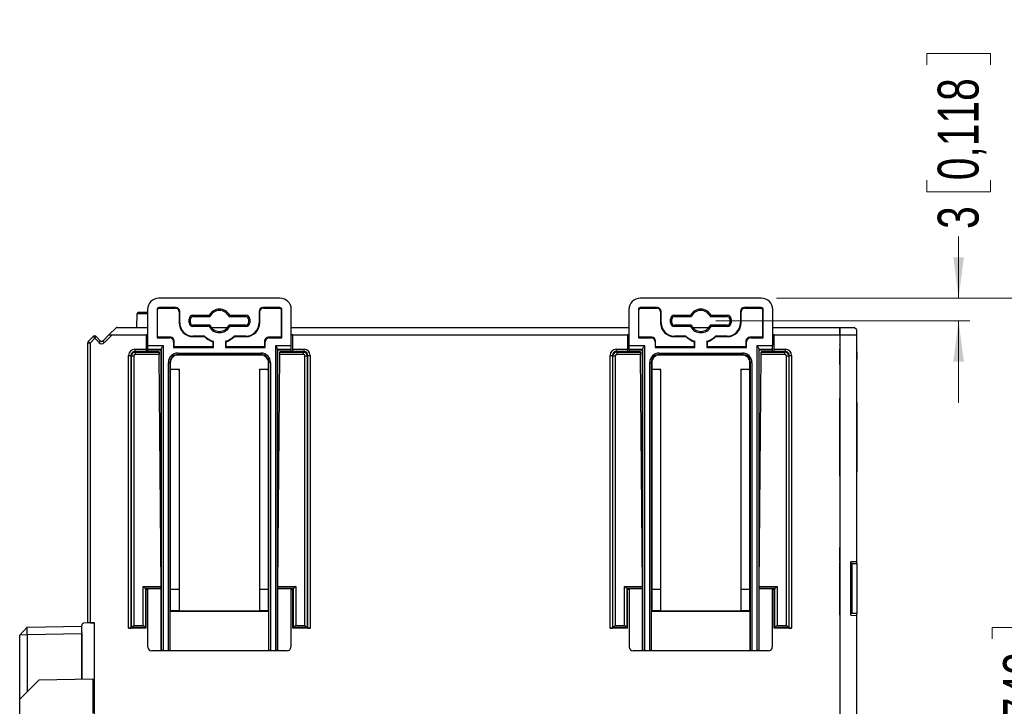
# Model space of a CAD drawing. Header units: millimetres. Extents: x 0 to 840, y 0 to 594.
# Tile 75 of 77: x 642 to 772, y 311 to 402. Entities that reach past the tile are written whole.
import ezdxf

# ---------------------------------------------------------------- set-up
doc = ezdxf.new("R2010")
doc.units = ezdxf.units.MM
doc.header["$LTSCALE"] = 2
doc.linetypes.add('SLD-Sólida', pattern=[0])
doc.styles.add('SLDTEXTSTYLE2', font='ARIALN.TTF', dxfattribs={"width": 0.87})
doc.dimstyles.new('SLDDIMSTYLE0', dxfattribs={"dimtxt": 5.4, "dimasz": 5.4, "dimexe": 0, "dimexo": 0.0625, "dimgap": 1.35, "dimtad": 0, "dimdec": 1, "dimrnd": 1e-09, "dimzin": 12, "dimdsep": 46, "dimtxsty": 'SLDTEXTSTYLE2', "dimsah": 1, "dimcen": 0.09, "dimadec": 0, "dimazin": 3, "dimtfac": 1, "dimtdec": 3, "dimtofl": 0, "dimtmove": 0, "dimatfit": 3, "dimfxl": 1, "dimfrac": 2, "dimtolj": 1, "dimtzin": 12, "dimarcsym": 0})
doc.dimstyles.new('SLDDIMSTYLE1', dxfattribs={"dimtxt": 5.4, "dimasz": 5.4, "dimexe": 0, "dimexo": 0.0625, "dimgap": 1.35, "dimtad": 0, "dimdec": 1, "dimrnd": 1e-09, "dimzin": 12, "dimdsep": 46, "dimtxsty": 'SLDTEXTSTYLE2', "dimsah": 1, "dimcen": 0.09, "dimadec": 0, "dimazin": 3, "dimtfac": 1, "dimtdec": 3, "dimtmove": 0, "dimatfit": 0, "dimfxl": 1, "dimfrac": 2, "dimtolj": 1, "dimtzin": 12, "dimarcsym": 0})

# ---------------------------------------------------------------- blocks, each defined once
blk = doc.blocks.new('_D_11')
at = {"color": 7, "linetype": 'SLD-Sólida', "lineweight": 18}
for p, q in [((761.91, 395.9), (761.91, 397.42)), ((761.91, 397.42), (770.31, 397.42)), ((770.31, 397.42), (770.31, 395.9)), ((761.91, 380.68), (761.91, 379.15)), ((770.31, 379.15), (770.31, 380.68)), ((761.91, 379.15), (770.31, 379.15)), ((766.11, 365.1), (766.11, 373.24)), ((742.03, 365.1), (767.61, 365.1)), ((734.03, 362.1), (767.61, 362.1)), ((766.11, 362.1), (766.11, 351.3))]:
    blk.add_line(p, q, dxfattribs=at)
for points in [[(766.11, 365.1), (766.81, 370.5), (765.41, 370.5)], [(766.11, 362.1), (765.41, 356.7), (766.81, 356.7)]]:
    blk.add_solid(points, dxfattribs=at)
at = {"color": 7, "linetype": 'SLD-Sólida', "lineweight": 18, "char_height": 5.4, "attachment_point": 1, "rotation": 90, "style": 'SLDTEXTSTYLE2'}
for s, insert in [('0,118', (763.35, 380.68)), ('3', (763.35, 374.25))]:
    blk.add_mtext(s, dxfattribs=dict(at, insert=insert))
blk = doc.blocks.new('_D_12')
at = {"color": 7, "linetype": 'SLD-Sólida', "lineweight": 18}
for p, q in [((742.03, 365.1), (776.25, 365.1)), ((774.75, 365.1), (774.75, 324.16)), ((770.55, 320.1), (770.55, 321.62)), ((770.55, 321.62), (778.95, 321.62)), ((778.95, 321.62), (778.95, 320.1)), ((770.55, 304.87), (770.55, 303.35)), ((778.95, 303.35), (778.95, 304.87)), ((770.55, 303.35), (778.95, 303.35)), ((774.75, 244.64), (774.75, 285.59)), ((734.03, 244.64), (776.25, 244.64))]:
    blk.add_line(p, q, dxfattribs=at)
for points in [[(774.75, 365.1), (774.05, 359.7), (775.45, 359.7)], [(774.75, 244.64), (775.45, 250.04), (774.05, 250.04)]]:
    blk.add_solid(points, dxfattribs=at)
at = {"color": 7, "linetype": 'SLD-Sólida', "lineweight": 18, "char_height": 5.4, "attachment_point": 1, "rotation": 90, "style": 'SLDTEXTSTYLE2'}
for s, insert in [('4,742', (771.99, 304.87)), ('120,5', (771.99, 286.61))]:
    blk.add_mtext(s, dxfattribs=dict(at, insert=insert))
blk = doc.blocks.new('_D_13')
at = {"color": 7, "linetype": 'SLD-Sólida', "lineweight": 18}
for p, q in [((742.03, 365.1), (789.14, 365.1)), ((787.64, 365.1), (787.64, 322.66)), ((783.44, 318.6), (783.44, 320.12)), ((783.44, 320.12), (791.84, 320.12)), ((791.84, 320.12), (791.84, 318.6)), ((783.44, 303.37), (783.44, 301.85)), ((791.84, 301.85), (791.84, 303.37)), ((783.44, 301.85), (791.84, 301.85)), ((787.64, 241.64), (787.64, 284.09)), ((742.03, 241.64), (789.14, 241.64))]:
    blk.add_line(p, q, dxfattribs=at)
for points in [[(787.64, 365.1), (786.94, 359.7), (788.34, 359.7)], [(787.64, 241.64), (788.34, 247.04), (786.94, 247.04)]]:
    blk.add_solid(points, dxfattribs=at)
at = {"color": 7, "linetype": 'SLD-Sólida', "lineweight": 18, "char_height": 5.4, "attachment_point": 1, "rotation": 90, "style": 'SLDTEXTSTYLE2'}
for s, insert in [('4,861', (784.87, 303.37)), ('123,5', (784.87, 285.11))]:
    blk.add_mtext(s, dxfattribs=dict(at, insert=insert))

msp = doc.modelspace()

# ---------------------------------------------------------------- linework, layer by layer
at = {"color": 7, "linetype": 'SLD-Sólida', "lineweight": 25}
for p, q in [((676.39, 365.1), (660.39, 365.1)), ((740.03, 365.1), (724.03, 365.1)), ((657.65, 363.25), (657.45, 363.05)), ((657.65, 363.25), (658.89, 363.25)), ((658.89, 363.6), (658.89, 358.84)), ((660.14, 363.6), (660.14, 359.85)), ((660.21, 363.6), (660.14, 363.6)), ((660.21, 359.93), (660.21, 363.6)), ((662.64, 363.85), (660.39, 363.85)), ((660.39, 363.78), (660.39, 363.85)), ((660.39, 363.78), (662.56, 363.78)), ((662.56, 363.78), (662.64, 363.85)), ((663.14, 363.35), (663.06, 363.28)), ((663.06, 363.28), (663.06, 361.85)), ((663.14, 361.85), (663.14, 363.35)), ((673.64, 363.35), (673.64, 361.85)), ((673.71, 363.28), (673.64, 363.35)), ((673.71, 361.85), (673.71, 363.28)), ((676.39, 363.85), (674.14, 363.85)), ((674.14, 363.85), (674.21, 363.78)), ((674.21, 363.78), (676.39, 363.78)), ((676.39, 363.78), (676.39, 363.85)), ((676.56, 363.6), (676.64, 363.6)), ((676.56, 363.6), (676.56, 359.93)), ((676.64, 359.85), (676.64, 363.6)), ((677.89, 358.84), (677.89, 363.6)), ((722.53, 363.6), (722.53, 358.84)), ((723.78, 363.6), (723.78, 359.85)), ((723.85, 363.6), (723.78, 363.6)), ((723.85, 359.93), (723.85, 363.6)), ((726.28, 363.85), (724.03, 363.85)), ((724.03, 363.78), (724.03, 363.85)), ((724.03, 363.78), (726.2, 363.78)), ((726.2, 363.78), (726.28, 363.85)), ((726.78, 363.35), (726.7, 363.28)), ((726.7, 363.28), (726.7, 361.85)), ((726.78, 361.85), (726.78, 363.35)), ((737.28, 363.35), (737.28, 361.85)), ((737.35, 363.28), (737.28, 363.35)), ((737.35, 361.85), (737.35, 363.28)), ((740.03, 363.85), (737.78, 363.85)), ((737.78, 363.85), (737.85, 363.78)), ((737.85, 363.78), (740.03, 363.78)), ((740.03, 363.78), (740.03, 363.85)), ((740.2, 363.6), (740.28, 363.6)), ((740.2, 363.6), (740.2, 359.93)), ((740.28, 359.85), (740.28, 363.6)), ((741.53, 358.84), (741.53, 363.6)), ((657.45, 363.05), (657.44, 361.25)), ((658.89, 363.05), (657.45, 363.05)), ((664.39, 361.85), (664.39, 362.35)), ((664.56, 362.35), (664.39, 362.35)), ((664.56, 361.85), (664.56, 362.35)), ((664.89, 362.85), (667.03, 362.85)), ((664.89, 362.68), (664.89, 362.85)), ((664.89, 362.68), (667.14, 362.68)), ((669.64, 362.68), (671.89, 362.68)), ((669.74, 362.85), (671.89, 362.85)), ((671.89, 362.68), (671.89, 362.85)), ((672.22, 362.35), (672.39, 362.35)), ((672.22, 362.35), (672.22, 361.85)), ((672.39, 362.35), (672.39, 361.85)), ((728.03, 361.85), (728.03, 362.35)), ((728.2, 362.35), (728.03, 362.35)), ((728.2, 361.85), (728.2, 362.35)), ((728.53, 362.85), (730.67, 362.85)), ((728.53, 362.68), (728.53, 362.85)), ((728.53, 362.68), (730.78, 362.68)), ((733.28, 362.68), (735.53, 362.68)), ((733.38, 362.85), (735.53, 362.85)), ((735.53, 362.68), (735.53, 362.85)), ((735.86, 362.35), (735.86, 361.85)), ((735.86, 362.35), (736.03, 362.35)), ((736.03, 362.35), (736.03, 361.85)), ((653.77, 360.25), (654.72, 361.19)), ((654.86, 361.25), (658.89, 361.25)), ((663.06, 361.85), (663.14, 361.85)), ((664.56, 361.85), (664.39, 361.85)), ((664.89, 361.52), (664.89, 361.35)), ((667.14, 361.52), (664.89, 361.52)), ((667.03, 361.35), (664.89, 361.35)), ((667.3, 361.25), (669.47, 361.25)), ((671.89, 361.52), (669.64, 361.52)), ((671.89, 361.35), (669.74, 361.35)), ((671.89, 361.52), (671.89, 361.35)), ((672.22, 361.85), (672.39, 361.85)), ((673.71, 361.85), (673.64, 361.85)), ((677.89, 361.25), (722.53, 361.25)), ((726.7, 361.85), (726.78, 361.85)), ((728.2, 361.85), (728.03, 361.85)), ((728.53, 361.52), (728.53, 361.35)), ((730.78, 361.52), (728.53, 361.52)), ((730.67, 361.35), (728.53, 361.35)), ((730.94, 361.25), (733.11, 361.25)), ((735.53, 361.52), (733.28, 361.52)), ((735.53, 361.35), (733.38, 361.35)), ((735.53, 361.52), (735.53, 361.35)), ((735.86, 361.85), (736.03, 361.85)), ((737.35, 361.85), (737.28, 361.85)), ((741.53, 361.25), (750.39, 361.25)), ((750.39, 361.25), (750.41, 361.25)), ((750.39, 361.25), (750.39, 360.25)), ((750.41, 361.25), (750.41, 359.03)), ((750.41, 361.25), (750.41, 361.25)), ((750.42, 360.25), (750.41, 361.25)), ((750.41, 361.25), (752.29, 361.25)), ((752.6, 360.95), (752.29, 361.25)), ((752.6, 360.95), (752.6, 360.25)), ((651.04, 359.36), (651.76, 360.08)), ((651.9, 359.8), (651.29, 359.18)), ((652.47, 359.23), (651.9, 359.8)), ((652.05, 360.08), (652.68, 359.44)), ((652.97, 359.44), (653.77, 360.25)), ((654.2, 360.25), (653.18, 359.23)), ((653.77, 360.25), (654.2, 360.25)), ((654.2, 360.25), (658.69, 360.25)), ((658.69, 360.25), (658.69, 358.35)), ((658.89, 360.25), (658.69, 360.25)), ((660.21, 359.93), (660.14, 359.85)), ((660.14, 359.85), (661.84, 359.85)), ((661.91, 359.93), (660.21, 359.93)), ((661.84, 359.85), (661.91, 359.93)), ((662.41, 359.43), (662.34, 359.35)), ((662.34, 359.35), (662.34, 358.6)), ((662.41, 358.68), (662.41, 359.43)), ((666.43, 360.1), (664.89, 360.1)), ((664.89, 360.03), (664.89, 360.1)), ((664.89, 360.03), (666.4, 360.03)), ((666.4, 360.03), (666.43, 360.1)), ((667.51, 359.36), (667.51, 358.68)), ((667.59, 358.6), (667.59, 359.42)), ((669.19, 359.42), (669.19, 358.6)), ((669.26, 358.68), (669.26, 359.36)), ((671.89, 360.1), (670.35, 360.1)), ((670.38, 360.03), (670.35, 360.1)), ((670.38, 360.03), (671.89, 360.03)), ((671.89, 360.03), (671.89, 360.1)), ((674.36, 359.43), (674.36, 358.68)), ((674.44, 359.35), (674.36, 359.43)), ((674.44, 358.6), (674.44, 359.35)), ((674.86, 359.93), (674.94, 359.85)), ((676.56, 359.93), (674.86, 359.93)), ((674.94, 359.85), (676.64, 359.85)), ((676.56, 359.93), (676.64, 359.85)), ((678.09, 360.25), (677.89, 360.25)), ((678.09, 360.25), (722.34, 360.25)), ((678.09, 358.35), (678.09, 360.25)), ((722.34, 360.25), (722.34, 358.35)), ((722.53, 360.25), (722.34, 360.25)), ((723.85, 359.93), (723.78, 359.85)), ((723.78, 359.85), (725.48, 359.85)), ((725.55, 359.93), (723.85, 359.93)), ((725.48, 359.85), (725.55, 359.93)), ((726.05, 359.43), (725.98, 359.35)), ((725.98, 359.35), (725.98, 358.6)), ((726.05, 358.68), (726.05, 359.43)), ((730.07, 360.1), (728.53, 360.1)), ((728.53, 360.03), (728.53, 360.1)), ((728.53, 360.03), (730.04, 360.03)), ((730.04, 360.03), (730.07, 360.1)), ((731.15, 359.36), (731.15, 358.68)), ((731.23, 358.6), (731.23, 359.42)), ((732.83, 359.42), (732.83, 358.6)), ((732.9, 358.68), (732.9, 359.36)), ((735.53, 360.1), (733.99, 360.1)), ((734.02, 360.03), (733.99, 360.1)), ((734.02, 360.03), (735.53, 360.03)), ((735.53, 360.03), (735.53, 360.1)), ((738, 359.43), (738, 358.68)), ((738.08, 359.35), (738, 359.43)), ((738.08, 358.6), (738.08, 359.35)), ((738.5, 359.93), (738.58, 359.85)), ((740.2, 359.93), (738.5, 359.93)), ((738.58, 359.85), (740.28, 359.85)), ((740.2, 359.93), (740.28, 359.85)), ((741.74, 360.25), (741.53, 360.25)), ((741.74, 360.25), (750.39, 360.25)), ((741.74, 358.35), (741.74, 360.25)), ((750.39, 360.25), (750.39, 247.25)), ((750.43, 360.25), (750.42, 360.25)), ((750.43, 360.25), (750.43, 247.25)), ((750.43, 360.25), (752.63, 360.25)), ((752.63, 360.25), (752.63, 330.29)), ((650.99, 322.22), (650.99, 359.22)), ((651.29, 359.18), (651.29, 322.21)), ((657.19, 358.35), (657.19, 358.05)), ((657.19, 358.35), (658.69, 358.35)), ((657.19, 358.05), (657.27, 357.97)), ((658.69, 358.05), (657.19, 358.05)), ((657.27, 357.97), (657.27, 357.67)), ((657.27, 357.97), (660.41, 357.97)), ((658.69, 358.35), (658.69, 358.05)), ((658.69, 358), (658.69, 358.05)), ((660.41, 358), (658.69, 358)), ((658.89, 358.84), (660.94, 358.84)), ((660.73, 358.34), (658.9, 358.34)), ((658.9, 358.34), (658.94, 358.3)), ((658.94, 358.3), (660.69, 358.3)), ((658.94, 358), (658.94, 358.3)), ((660.41, 357.97), (660.41, 358)), ((660.73, 358.34), (660.69, 358.3)), ((660.69, 318.51), (660.69, 358.3)), ((660.74, 318.57), (660.74, 358.45)), ((660.94, 358.84), (660.94, 318.58)), ((662.41, 358.68), (662.34, 358.6)), ((662.34, 358.6), (667.59, 358.6)), ((667.51, 358.68), (662.41, 358.68)), ((667.51, 358.68), (667.59, 358.6)), ((669.26, 358.68), (669.19, 358.6)), ((669.19, 358.6), (674.44, 358.6)), ((674.36, 358.68), (669.26, 358.68)), ((674.36, 358.68), (674.44, 358.6)), ((675.84, 358.84), (677.89, 358.84)), ((675.84, 318.58), (675.84, 358.84)), ((676.04, 358.45), (676.04, 318.57)), ((677.88, 358.34), (676.05, 358.34)), ((676.05, 358.34), (676.09, 358.3)), ((676.09, 326.97), (676.09, 358.3)), ((676.09, 358.3), (677.84, 358.3)), ((678.09, 358), (676.36, 358)), ((676.36, 358), (676.36, 357.97)), ((676.36, 357.97), (679.5, 357.97)), ((677.88, 358.34), (677.84, 358.3)), ((677.84, 358.3), (677.84, 358)), ((678.09, 358.35), (679.58, 358.35)), ((678.09, 358.05), (678.09, 358.35)), ((678.09, 358.05), (678.09, 358)), ((679.58, 358.05), (678.09, 358.05)), ((679.5, 357.97), (679.58, 358.05)), ((679.5, 357.67), (679.5, 357.97)), ((679.58, 358.05), (679.58, 358.35)), ((720.84, 358.35), (720.84, 358.05)), ((720.84, 358.35), (722.34, 358.35)), ((720.84, 358.05), (720.92, 357.97)), ((722.34, 358.05), (720.84, 358.05)), ((720.92, 357.97), (720.92, 357.67)), ((720.92, 357.97), (724.06, 357.97)), ((722.34, 358.35), (722.34, 358.05)), ((722.34, 358), (722.34, 358.05)), ((724.06, 358), (722.34, 358)), ((722.53, 358.84), (724.58, 358.84)), ((724.37, 358.34), (722.54, 358.34)), ((722.54, 358.34), (722.58, 358.3)), ((722.58, 358.3), (724.33, 358.3)), ((722.58, 358), (722.58, 358.3)), ((724.06, 357.97), (724.06, 358)), ((724.37, 358.34), (724.33, 358.3)), ((724.33, 327.48), (724.33, 358.3)), ((724.38, 318.57), (724.38, 358.45)), ((724.58, 358.84), (724.58, 318.58)), ((726.05, 358.68), (725.98, 358.6)), ((725.98, 358.6), (731.23, 358.6)), ((731.15, 358.68), (726.05, 358.68)), ((731.15, 358.68), (731.23, 358.6)), ((732.9, 358.68), (732.83, 358.6)), ((732.83, 358.6), (738.08, 358.6)), ((738, 358.68), (732.9, 358.68)), ((738, 358.68), (738.08, 358.6)), ((739.48, 358.84), (741.53, 358.84)), ((739.48, 318.58), (739.48, 358.84)), ((739.68, 358.45), (739.68, 318.57)), ((741.52, 358.34), (739.69, 358.34)), ((739.69, 358.34), (739.73, 358.3)), ((739.73, 318.51), (739.73, 358.3)), ((739.73, 358.3), (741.48, 358.3)), ((741.74, 358), (740.01, 358)), ((740.01, 358), (740.01, 357.97)), ((740.01, 357.97), (743.15, 357.97)), ((741.52, 358.34), (741.48, 358.3)), ((741.48, 358.3), (741.48, 358)), ((741.74, 358.35), (743.23, 358.35)), ((741.74, 358.05), (741.74, 358.35)), ((741.74, 358.05), (741.74, 358)), ((743.23, 358.05), (741.74, 358.05)), ((743.15, 357.97), (743.23, 358.05)), ((743.15, 357.67), (743.15, 357.97)), ((743.23, 358.05), (743.23, 358.35)), ((750.39, 359), (750.41, 359.03)), ((750.39, 358.05), (750.43, 358.05)), ((750.43, 358.35), (750.42, 358.35)), ((750.42, 358.35), (750.42, 358.05)), ((750.43, 356.35), (750.43, 358.35)), ((752.64, 358.01), (752.63, 358.01)), ((752.64, 358.01), (752.64, 357.06)), ((656.39, 321.5), (656.39, 357.55)), ((656.39, 357.55), (656.69, 357.55)), ((656.77, 357.47), (656.69, 357.55)), ((656.69, 357.55), (656.69, 321.51)), ((656.77, 321.59), (656.77, 357.47)), ((656.77, 357.47), (657.07, 357.47)), ((657.07, 357.47), (657.07, 321.89)), ((660.41, 357.67), (657.27, 357.67)), ((660.68, 327.04), (660.41, 357.67)), ((662.89, 357.85), (673.89, 357.85)), ((662.89, 357.85), (662.89, 357.65)), ((673.89, 357.65), (662.89, 357.65)), ((662.89, 357.59), (662.89, 357.65)), ((673.89, 357.59), (662.89, 357.59)), ((673.89, 357.85), (673.89, 357.65)), ((673.89, 357.59), (673.89, 357.65)), ((676.09, 327.04), (676.36, 357.67)), ((679.5, 357.67), (676.36, 357.67)), ((679.7, 321.89), (679.7, 357.47)), ((679.7, 357.47), (680, 357.47)), ((680.08, 357.55), (680, 357.47)), ((680, 357.47), (680, 321.59)), ((680.08, 321.51), (680.08, 357.55)), ((680.08, 357.55), (680.38, 357.55)), ((680.38, 357.55), (680.38, 321.5)), ((720.04, 321.5), (720.04, 357.55)), ((720.04, 357.55), (720.34, 357.55)), ((720.42, 357.47), (720.34, 357.55)), ((720.34, 357.55), (720.34, 321.51)), ((720.42, 321.59), (720.42, 357.47)), ((720.42, 357.47), (720.72, 357.47)), ((720.72, 357.47), (720.72, 321.89)), ((724.06, 357.67), (720.92, 357.67)), ((724.33, 327.04), (724.06, 357.67)), ((726.53, 357.85), (737.53, 357.85)), ((726.53, 357.85), (726.53, 357.65)), ((737.53, 357.65), (726.53, 357.65)), ((726.53, 357.59), (726.53, 357.65)), ((737.53, 357.59), (726.53, 357.59)), ((737.53, 357.85), (737.53, 357.65)), ((737.53, 357.59), (737.53, 357.65)), ((739.74, 327.04), (740.01, 357.67)), ((743.15, 357.67), (740.01, 357.67)), ((743.35, 321.89), (743.35, 357.47)), ((743.35, 357.47), (743.65, 357.47)), ((743.73, 357.55), (743.65, 357.47)), ((743.65, 357.47), (743.65, 321.59)), ((743.73, 321.51), (743.73, 357.55)), ((743.73, 357.55), (744.03, 357.55)), ((744.03, 357.55), (744.03, 321.5)), ((750.43, 357.05), (750.39, 357.05)), ((750.42, 357.05), (750.42, 356.35)), ((752.64, 357.06), (752.63, 357.06)), ((661.64, 318.58), (661.64, 356.6)), ((661.64, 356.6), (661.84, 356.6)), ((661.84, 356.6), (661.84, 318.57)), ((661.9, 356.6), (661.84, 356.6)), ((661.9, 356.6), (661.9, 355.66)), ((661.9, 355.66), (661.9, 323.77)), ((661.98, 355.57), (661.9, 355.66)), ((663.1, 355.66), (661.9, 355.66)), ((663.02, 355.57), (663.1, 355.66)), ((663.1, 323.77), (663.1, 355.66)), ((673.67, 355.66), (673.67, 323.77)), ((674.87, 355.66), (673.67, 355.66)), ((673.76, 355.57), (673.67, 355.66)), ((674.79, 355.57), (674.87, 355.66)), ((674.87, 355.66), (674.87, 356.6)), ((674.87, 356.6), (674.94, 356.6)), ((674.87, 323.77), (674.87, 355.66)), ((674.94, 318.57), (674.94, 356.6)), ((675.14, 356.6), (674.94, 356.6)), ((675.14, 356.6), (675.14, 318.58)), ((725.28, 318.58), (725.28, 356.6)), ((725.28, 356.6), (725.48, 356.6)), ((725.48, 356.6), (725.48, 318.57)), ((725.54, 356.6), (725.48, 356.6)), ((725.54, 356.6), (725.54, 355.66)), ((725.54, 355.66), (725.54, 323.77)), ((725.62, 355.57), (725.54, 355.66)), ((726.74, 355.66), (725.54, 355.66)), ((726.66, 355.57), (726.74, 355.66)), ((726.74, 323.77), (726.74, 355.66)), ((737.31, 355.66), (737.31, 323.77)), ((738.51, 355.66), (737.31, 355.66)), ((737.4, 355.57), (737.31, 355.66)), ((738.43, 355.57), (738.51, 355.66)), ((738.51, 355.66), (738.51, 356.6)), ((738.51, 356.6), (738.58, 356.6)), ((738.51, 323.77), (738.51, 355.66)), ((738.58, 318.57), (738.58, 356.6)), ((738.78, 356.6), (738.58, 356.6)), ((738.78, 356.6), (738.78, 318.58)), ((750.42, 356.35), (750.43, 356.35)), ((750.39, 351.75), (750.43, 351.75)), ((750.43, 341.6), (750.43, 351.9)), ((750.43, 351.9), (750.43, 351.9)), ((750.43, 351.9), (750.43, 351.75)), ((752.64, 351.34), (752.63, 351.34)), ((752.64, 351.34), (752.64, 342.16)), ((750.39, 341.75), (750.43, 341.75)), ((750.43, 341.75), (750.43, 341.6)), ((750.43, 341.6), (750.43, 341.6)), ((752.64, 342.16), (752.63, 342.16)), ((750.41, 332.15), (750.41, 331.9)), ((750.41, 332.15), (750.41, 332.15)), ((750.41, 331.9), (750.41, 332.15)), ((750.39, 331.9), (750.41, 331.9)), ((750.39, 331.9), (750.42, 331.9)), ((750.39, 331.9), (750.41, 331.9)), ((750.41, 331.9), (750.39, 331.9)), ((750.41, 331.9), (750.42, 331.9)), ((750.42, 330.89), (750.42, 331.62)), ((750.39, 330.6), (750.41, 330.6)), ((750.42, 330.6), (750.39, 330.6)), ((750.39, 330.6), (750.41, 330.6)), ((750.41, 330.6), (750.39, 330.6)), ((750.43, 330.05), (750.39, 330.05)), ((750.41, 330.35), (750.41, 330.6)), ((750.41, 330.6), (750.41, 330.35)), ((750.41, 330.6), (750.42, 330.6)), ((750.41, 330.35), (750.41, 330.35)), ((750.43, 330.25), (750.42, 330.25)), ((750.42, 330.25), (750.42, 330.05)), ((750.43, 323.25), (750.43, 330.25)), ((752.63, 330.29), (751.88, 330.28)), ((751.88, 323.23), (751.88, 330.28)), ((751.89, 330.05), (751.88, 330.05)), ((751.89, 330.05), (751.89, 323.46)), ((752.04, 330.05), (751.89, 330.05)), ((752.04, 323.46), (752.04, 330.05)), ((752.04, 330.05), (752.64, 330.04)), ((752.61, 330.29), (752.61, 330.04)), ((752.64, 330.04), (752.64, 323.46)), ((658.3, 327.04), (660.68, 327.04)), ((658.3, 321.89), (658.3, 327.04)), ((658.6, 326.74), (658.6, 321.59)), ((660.68, 326.74), (658.6, 326.74)), ((658.6, 326.74), (658.69, 326.65)), ((660.68, 326.74), (660.68, 326.71)), ((676.09, 327.04), (678.47, 327.04)), ((678.17, 326.74), (676.09, 326.74)), ((676.09, 326.74), (676.09, 326.71)), ((678.17, 326.74), (678.09, 326.65)), ((678.17, 321.59), (678.17, 326.74)), ((678.47, 327.04), (678.47, 321.89)), ((721.95, 327.04), (724.33, 327.04)), ((721.95, 321.89), (721.95, 327.04)), ((722.25, 326.74), (722.25, 321.59)), ((724.33, 326.74), (722.25, 326.74)), ((722.25, 326.74), (722.34, 326.65)), ((724.33, 326.74), (724.33, 326.71)), ((739.74, 327.04), (742.12, 327.04)), ((741.82, 326.74), (739.74, 326.74)), ((739.74, 326.74), (739.74, 326.71)), ((741.82, 326.74), (741.74, 326.65)), ((741.82, 321.59), (741.82, 326.74)), ((742.12, 327.04), (742.12, 321.89)), ((660.68, 326.71), (658.69, 326.71)), ((658.69, 326.71), (658.69, 326.65)), ((658.69, 321.5), (658.69, 326.65)), ((658.69, 326.65), (658.94, 326.65)), ((658.94, 319.01), (658.94, 326.71)), ((661.96, 326.65), (663.04, 326.65)), ((663.04, 325.76), (663.06, 325.75)), ((663.06, 325.75), (663.06, 323.81)), ((673.72, 325.75), (673.74, 325.76)), ((673.72, 323.81), (673.72, 325.75)), ((673.74, 326.65), (674.81, 326.65)), ((676.09, 318.51), (676.09, 326.71)), ((678.09, 326.71), (676.09, 326.71)), ((677.84, 326.71), (677.84, 319.01)), ((677.84, 326.65), (678.09, 326.65)), ((678.09, 326.71), (678.09, 326.65)), ((678.09, 321.5), (678.09, 326.65)), ((724.33, 326.71), (722.34, 326.71)), ((722.34, 326.71), (722.34, 326.65)), ((722.34, 321.5), (722.34, 326.65)), ((722.34, 326.65), (722.58, 326.65)), ((722.58, 319.01), (722.58, 326.71)), ((724.33, 318.51), (724.33, 326.71)), ((725.6, 326.65), (726.68, 326.65)), ((726.68, 325.76), (726.7, 325.75)), ((726.7, 325.75), (726.7, 323.81)), ((737.36, 325.75), (737.38, 325.76)), ((737.36, 323.81), (737.36, 325.75)), ((737.38, 326.65), (738.45, 326.65)), ((741.74, 326.71), (739.74, 326.71)), ((741.48, 326.71), (741.48, 319.01)), ((741.48, 326.65), (741.74, 326.65)), ((741.74, 326.71), (741.74, 326.65)), ((741.74, 321.5), (741.74, 326.65)), ((661.9, 323.77), (661.89, 323.75)), ((661.89, 318.51), (661.89, 323.75)), ((674.89, 323.75), (661.89, 323.75)), ((661.95, 323.81), (661.9, 323.77)), ((661.9, 323.77), (663.1, 323.77)), ((663.06, 323.81), (661.95, 323.81)), ((663.06, 323.81), (663.1, 323.77)), ((663.1, 323.77), (673.67, 323.77)), ((673.72, 323.81), (673.67, 323.77)), ((673.67, 323.77), (674.87, 323.77)), ((674.83, 323.81), (673.72, 323.81)), ((674.83, 323.81), (674.87, 323.77)), ((674.87, 323.77), (674.89, 323.75)), ((674.89, 323.75), (674.89, 318.51)), ((725.54, 323.77), (725.53, 323.75)), ((725.53, 318.51), (725.53, 323.75)), ((738.53, 323.75), (725.53, 323.75)), ((725.59, 323.81), (725.54, 323.77)), ((725.54, 323.77), (726.74, 323.77)), ((726.7, 323.81), (725.59, 323.81)), ((726.7, 323.81), (726.74, 323.77)), ((726.74, 323.77), (737.31, 323.77)), ((737.36, 323.81), (737.31, 323.77)), ((737.31, 323.77), (738.51, 323.77)), ((738.47, 323.81), (737.36, 323.81)), ((738.47, 323.81), (738.51, 323.77)), ((738.51, 323.77), (738.53, 323.75)), ((738.53, 323.75), (738.53, 318.51)), ((750.39, 323.45), (750.43, 323.45)), ((750.42, 323.45), (750.42, 323.25)), ((750.42, 323.25), (750.43, 323.25)), ((751.88, 323.46), (751.89, 323.46)), ((751.88, 323.23), (752.63, 323.21)), ((752.04, 323.46), (751.89, 323.46)), ((752.64, 323.46), (752.04, 323.46)), ((752.61, 323.46), (752.61, 323.21)), ((752.63, 323.21), (752.63, 284.29)), ((642.99, 321.64), (641.99, 320.61)), ((642.99, 321.64), (650.19, 321.77)), ((642.99, 320.64), (642.99, 321.64)), ((650.19, 320.95), (650.19, 321.89)), ((650.99, 322.2), (650.48, 322.19)), ((650.99, 322.2), (650.99, 322.22)), ((651.89, 322.2), (650.99, 322.2)), ((651.29, 322.21), (651.89, 322.2)), ((651.89, 308.27), (651.89, 322.2)), ((656.69, 321.51), (656.77, 321.59)), ((658.6, 321.59), (656.77, 321.59)), ((657.07, 321.89), (658.3, 321.89)), ((658.6, 321.59), (658.69, 321.5)), ((678.09, 321.5), (678.17, 321.59)), ((680, 321.59), (678.17, 321.59)), ((678.47, 321.89), (679.7, 321.89)), ((679.7, 321.89), (680, 321.59)), ((680, 321.59), (680.08, 321.51)), ((720.34, 321.51), (720.42, 321.59)), ((722.25, 321.59), (720.42, 321.59)), ((720.72, 321.89), (721.95, 321.89)), ((722.25, 321.59), (722.34, 321.5)), ((741.74, 321.5), (741.82, 321.59)), ((743.65, 321.59), (741.82, 321.59)), ((742.12, 321.89), (743.35, 321.89)), ((743.65, 321.59), (743.73, 321.51)), ((642.99, 320.64), (641.99, 320.61)), ((641.99, 312.13), (641.99, 320.61)), ((650.19, 320.77), (642.99, 320.64)), ((642.99, 320.64), (642.99, 313.13)), ((650.19, 320.95), (650.19, 320.77)), ((650.19, 320.95), (650.22, 320.95)), ((650.19, 314.77), (650.19, 320.77)), ((650.22, 320.95), (650.22, 314.77)), ((658.69, 321.5), (656.39, 321.5)), ((680.38, 321.5), (678.09, 321.5)), ((722.34, 321.5), (720.04, 321.5)), ((744.03, 321.5), (741.74, 321.5)), ((650.22, 318.47), (650.19, 318.47)), ((660.69, 318.51), (659.44, 318.51)), ((660.69, 318.51), (660.74, 318.57)), ((661.89, 318.51), (660.69, 318.51)), ((660.94, 318.58), (661.64, 318.58)), ((661.84, 318.57), (661.89, 318.51)), ((674.89, 318.51), (661.89, 318.51)), ((674.89, 318.51), (674.94, 318.57)), ((676.09, 318.51), (674.89, 318.51)), ((675.14, 318.58), (675.84, 318.58)), ((676.09, 318.51), (676.04, 318.57)), ((677.34, 318.51), (676.09, 318.51)), ((724.33, 318.51), (723.08, 318.51)), ((724.33, 318.51), (724.38, 318.57)), ((725.53, 318.51), (724.33, 318.51)), ((724.58, 318.58), (725.28, 318.58)), ((725.48, 318.57), (725.53, 318.51)), ((738.53, 318.51), (725.53, 318.51)), ((738.53, 318.51), (738.58, 318.57)), ((739.73, 318.51), (738.53, 318.51)), ((738.78, 318.58), (739.48, 318.58)), ((739.73, 318.51), (739.68, 318.57)), ((740.98, 318.51), (739.73, 318.51)), ((650.22, 315.61), (650.19, 315.61)), ((644.53, 314.67), (641.99, 312.13)), ((651.69, 314.8), (644.53, 314.67)), ((650.22, 314.79), (650.19, 314.79)), ((651.69, 310.27), (651.69, 314.8)), ((641.99, 310.02), (641.99, 312.13))]:
    msp.add_line(p, q, dxfattribs=at)
at = {"color": 8, "linetype": 'SLD-Sólida', "lineweight": 25}
for p, q in [((750.42, 331.62), (750.39, 331.61)), ((750.39, 330.89), (750.42, 330.89))]:
    msp.add_line(p, q, dxfattribs=at)
at = {"color": 7, "linetype": 'SLD-Sólida', "lineweight": 25, "flags": 128}
for points in [[(651.04, 359.36), (651.05, 359.36), (651.06, 359.35), (651.08, 359.34), (651.1, 359.32), (651.13, 359.3), (651.16, 359.27), (651.2, 359.24), (651.24, 359.21), (651.29, 359.18)], [(651.76, 360.08), (651.77, 360.08), (651.77, 360.06), (651.79, 360.03), (651.8, 360), (651.83, 359.96), (651.85, 359.91), (651.88, 359.85), (651.9, 359.8)], [(652.05, 360.08), (652.04, 360.08), (652.04, 360.06), (652.02, 360.03), (652, 360), (651.98, 359.96), (651.96, 359.91), (651.93, 359.85), (651.9, 359.8)], [(652.68, 359.44), (652.68, 359.44), (652.67, 359.43), (652.65, 359.41), (652.62, 359.38), (652.59, 359.35), (652.55, 359.31), (652.51, 359.27), (652.47, 359.23)], [(652.97, 359.44), (652.97, 359.44), (652.98, 359.43), (653, 359.41), (653.03, 359.38), (653.06, 359.35), (653.1, 359.31), (653.14, 359.27), (653.18, 359.23)], [(650.99, 359.22), (650.99, 359.22), (651.01, 359.22), (651.04, 359.21), (651.07, 359.21), (651.12, 359.2), (651.17, 359.19), (651.23, 359.19), (651.29, 359.18)], [(660.41, 357.97), (660.41, 357.96), (660.41, 357.95), (660.41, 357.92), (660.41, 357.88), (660.41, 357.84), (660.41, 357.78), (660.41, 357.73), (660.41, 357.67)], [(676.36, 357.67), (676.36, 357.73), (676.36, 357.78), (676.36, 357.84), (676.36, 357.88), (676.36, 357.92), (676.36, 357.95), (676.36, 357.96), (676.36, 357.97)], [(724.06, 357.97), (724.06, 357.96), (724.06, 357.95), (724.06, 357.92), (724.06, 357.88), (724.06, 357.84), (724.06, 357.78), (724.06, 357.73), (724.06, 357.67)], [(740.01, 357.67), (740.01, 357.73), (740.01, 357.78), (740.01, 357.84), (740.01, 357.88), (740.01, 357.92), (740.01, 357.95), (740.01, 357.96), (740.01, 357.97)], [(658.6, 326.74), (658.6, 326.74), (658.58, 326.76), (658.55, 326.79), (658.51, 326.82), (658.47, 326.87), (658.42, 326.92), (658.36, 326.98), (658.3, 327.04)], [(660.68, 327.04), (660.68, 326.98), (660.68, 326.92), (660.68, 326.87), (660.68, 326.82), (660.68, 326.79), (660.68, 326.76), (660.68, 326.74), (660.68, 326.74)], [(676.09, 326.74), (676.09, 326.74), (676.09, 326.76), (676.09, 326.79), (676.09, 326.82), (676.09, 326.87), (676.09, 326.92), (676.09, 326.98), (676.09, 327.04)], [(678.47, 327.04), (678.41, 326.98), (678.35, 326.92), (678.3, 326.87), (678.26, 326.82), (678.22, 326.79), (678.19, 326.76), (678.17, 326.74), (678.17, 326.74)], [(722.25, 326.74), (722.25, 326.74), (722.23, 326.76), (722.2, 326.79), (722.16, 326.82), (722.12, 326.87), (722.07, 326.92), (722.01, 326.98), (721.95, 327.04)], [(724.33, 327.04), (724.33, 326.98), (724.33, 326.92), (724.33, 326.87), (724.33, 326.82), (724.33, 326.79), (724.33, 326.76), (724.33, 326.74), (724.33, 326.74)], [(739.74, 326.74), (739.74, 326.74), (739.74, 326.76), (739.74, 326.79), (739.74, 326.82), (739.74, 326.87), (739.74, 326.92), (739.74, 326.98), (739.74, 327.04)], [(742.12, 327.04), (742.06, 326.98), (742, 326.92), (741.95, 326.87), (741.91, 326.82), (741.87, 326.79), (741.84, 326.76), (741.82, 326.74), (741.82, 326.74)], [(656.77, 321.59), (656.77, 321.59), (656.79, 321.61), (656.82, 321.64), (656.86, 321.67), (656.9, 321.72), (656.95, 321.77), (657.01, 321.83), (657.07, 321.89)], [(658.6, 321.59), (658.6, 321.59), (658.58, 321.61), (658.55, 321.64), (658.51, 321.67), (658.47, 321.72), (658.42, 321.77), (658.36, 321.83), (658.3, 321.89)], [(678.47, 321.89), (678.41, 321.83), (678.35, 321.77), (678.3, 321.72), (678.26, 321.67), (678.22, 321.64), (678.19, 321.61), (678.17, 321.59), (678.17, 321.59)], [(720.42, 321.59), (720.42, 321.59), (720.44, 321.61), (720.47, 321.64), (720.51, 321.67), (720.55, 321.72), (720.6, 321.77), (720.66, 321.83), (720.72, 321.89)], [(722.25, 321.59), (722.25, 321.59), (722.23, 321.61), (722.2, 321.64), (722.16, 321.67), (722.12, 321.72), (722.07, 321.77), (722.01, 321.83), (721.95, 321.89)], [(742.12, 321.89), (742.06, 321.83), (742, 321.77), (741.95, 321.72), (741.91, 321.67), (741.87, 321.64), (741.84, 321.61), (741.82, 321.59), (741.82, 321.59)], [(743.35, 321.89), (743.41, 321.83), (743.47, 321.77), (743.52, 321.72), (743.56, 321.67), (743.6, 321.64), (743.63, 321.61), (743.65, 321.59), (743.65, 321.59)]]:
    msp.add_lwpolyline(points, dxfattribs=at)
at = {"color": 7, "linetype": 'SLD-Sólida', "lineweight": 25}
for centre, radius, start, end in [((660.39, 363.6), 1.5, 90, 180), ((676.39, 363.6), 1.5, 0, 90), ((724.03, 363.6), 1.5, 90, 180), ((740.03, 363.6), 1.5, 0, 90), ((660.39, 363.6), 0.25, 90, 180), ((660.39, 363.6), 0.174, 90, 180), ((668.39, 362.1), 1.55, 28.9385, 151.0615), ((668.39, 362.1), 1.38, 24.8234, 155.1766), ((676.39, 363.6), 0.25, 0, 90), ((676.39, 363.6), 0.174, 0, 90), ((724.03, 363.6), 0.25, 90, 180), ((724.03, 363.6), 0.174, 90, 180), ((732.03, 362.1), 1.55, 28.9385, 151.0615), ((732.03, 362.1), 1.38, 24.8234, 155.1766), ((740.03, 363.6), 0.25, 0, 90), ((740.03, 363.6), 0.174, 0, 90), ((664.89, 362.35), 0.5, 90, 180), ((664.89, 362.35), 0.329, 90, 180), ((671.89, 362.35), 0.5, 0, 90), ((671.89, 362.35), 0.329, 0, 90), ((728.53, 362.35), 0.5, 90, 180), ((728.53, 362.35), 0.329, 90, 180), ((735.53, 362.35), 0.5, 0, 90), ((735.53, 362.35), 0.329, 0, 90), ((654.86, 361.05), 0.2, 90, 135), ((664.89, 361.85), 1.83, 180, 270), ((664.89, 361.85), 1.75, 180, 270), ((664.89, 361.85), 0.5, 180, 270), ((664.89, 361.85), 0.329, 180, 270), ((668.39, 362.1), 1.55, 208.9385, 331.0615), ((668.39, 362.1), 1.38, 204.8234, 335.1766), ((671.89, 361.85), 0.5, 270, 0), ((671.89, 361.85), 1.75, 270, 0), ((671.89, 361.85), 1.83, 270, 0), ((671.89, 361.85), 0.329, 270, 0), ((728.53, 361.85), 1.83, 180, 270), ((728.53, 361.85), 1.75, 180, 270), ((728.53, 361.85), 0.5, 180, 270), ((728.53, 361.85), 0.329, 180, 270), ((732.03, 362.1), 1.55, 208.9385, 331.0615), ((732.03, 362.1), 1.38, 204.8234, 335.1766), ((735.53, 361.85), 0.5, 270, 0), ((735.53, 361.85), 1.75, 270, 0), ((735.53, 361.85), 1.83, 270, 0), ((735.53, 361.85), 0.329, 270, 0), ((651.19, 359.22), 0.2, 135, 180), ((651.9, 359.94), 0.2, 45, 135), ((652.82, 359.59), 0.2, 225, 315), ((668.39, 362.1), 2.88, 226.2058, 252.2674), ((668.39, 362.1), 2.8, 225.5847, 253.3985), ((668.39, 362.1), 2.8, 286.6015, 314.4153), ((668.39, 362.1), 2.88, 287.7326, 313.7942), ((732.03, 362.1), 2.88, 226.2058, 252.2674), ((732.03, 362.1), 2.8, 225.5847, 253.3985), ((732.03, 362.1), 2.8, 286.6015, 314.4153), ((732.03, 362.1), 2.88, 287.7326, 313.7942), ((652.82, 359.59), 0.5, 225, 315), ((662.89, 356.6), 1.25, 90, 180), ((662.89, 356.6), 1.05, 90, 180), ((662.89, 356.6), 0.987, 90, 180), ((673.89, 356.6), 1.25, 0, 90), ((673.89, 356.6), 1.05, 0, 90), ((673.89, 356.6), 0.987, 0, 90), ((726.53, 356.6), 1.25, 90, 180), ((726.53, 356.6), 1.05, 90, 180), ((726.53, 356.6), 0.987, 90, 180), ((737.53, 356.6), 1.25, 0, 90), ((737.53, 356.6), 1.05, 0, 90), ((737.53, 356.6), 0.987, 0, 90), ((650.49, 321.89), 0.3, 91, 180)]:
    msp.add_arc(centre, radius, start, end, dxfattribs=at)
for centre, major_axis, ratio, start_param, end_param in [((662.56, 363.28), (-0.354, -0.354), 0.999315, 2.356537, 3.926648), ((662.64, 363.35), (-0.354, -0.354), 0.999315, 2.356537, 3.926648), ((674.14, 363.35), (0.354, -0.354), 0.999315, 2.356537, 3.926648), ((674.21, 363.28), (0.354, -0.354), 0.999315, 2.356537, 3.926648), ((726.2, 363.28), (-0.354, -0.354), 0.999315, 2.356537, 3.926648), ((726.28, 363.35), (-0.354, -0.354), 0.999315, 2.356537, 3.926648), ((737.78, 363.35), (0.354, -0.354), 0.999315, 2.356537, 3.926648), ((737.85, 363.28), (0.354, -0.354), 0.999315, 2.356537, 3.926648), ((661.84, 359.35), (-0.354, -0.354), 0.999315, 2.356537, 3.926648), ((661.91, 359.43), (-0.354, -0.354), 0.999315, 2.356537, 3.926648), ((674.86, 359.43), (0.354, -0.354), 0.999315, 2.356537, 3.926648), ((674.94, 359.35), (0.354, -0.354), 0.999315, 2.356537, 3.926648), ((725.48, 359.35), (-0.354, -0.354), 0.999315, 2.356537, 3.926648), ((725.55, 359.43), (-0.354, -0.354), 0.999315, 2.356537, 3.926648), ((738.5, 359.43), (0.354, -0.354), 0.999315, 2.356537, 3.926648), ((738.58, 359.35), (0.354, -0.354), 0.999315, 2.356537, 3.926648), ((657.19, 357.55), (0.566, -0.566), 0.999695, 2.356347, 3.926839), ((657.19, 357.55), (0.354, -0.354), 0.99933, 2.356347, 3.926839), ((657.27, 357.47), (0.354, 0.354), 0.999939, 0.78555, 2.356042), ((658.9, 358.84), (0, 0.5), 0.026186, 1.570796, 3.115413), ((660.73, 358.84), (0, 0.5), 0.026186, 3.167773, 3.798247), ((676.05, 358.84), (0, 0.5), 0.026186, 2.484938, 3.115413), ((677.87, 358.84), (0, 0.5), 0.026186, 3.167773, 4.712389), ((679.5, 357.47), (0.354, -0.354), 0.999939, 0.78555, 2.356042), ((679.58, 357.55), (0.566, 0.566), 0.999695, 5.497939, 7.068431), ((679.58, 357.55), (0.354, 0.354), 0.99933, 5.497939, 7.068431), ((720.84, 357.55), (0.566, -0.566), 0.999695, 2.356347, 3.926839), ((720.84, 357.55), (0.354, -0.354), 0.99933, 2.356347, 3.926839), ((720.92, 357.47), (0.354, 0.354), 0.999939, 0.78555, 2.356042), ((722.54, 358.84), (0, 0.5), 0.026186, 1.570796, 3.115413), ((724.37, 358.84), (0, 0.5), 0.026186, 3.167773, 3.798247), ((739.69, 358.84), (0, 0.5), 0.026186, 2.484938, 3.115413), ((741.51, 358.84), (0, 0.5), 0.026186, 3.167773, 4.712389), ((743.15, 357.47), (0.354, -0.354), 0.999939, 0.78555, 2.356042), ((743.23, 357.55), (0.566, 0.566), 0.999695, 5.497939, 7.068431), ((743.23, 357.55), (0.354, 0.354), 0.99933, 5.497939, 7.068431), ((749.41, 359.03), (1, 0), 0.002618, 6.041613, 6.280567), ((657.27, 357.47), (0.141, -0.141), 0.999695, 2.356347, 3.926839), ((679.5, 357.47), (0.141, 0.141), 0.999695, 5.497939, 7.068431), ((720.92, 357.47), (0.141, -0.141), 0.999695, 2.356347, 3.926839), ((743.15, 357.47), (0.141, 0.141), 0.999695, 5.497939, 7.068431), ((750.42, 331.6), (0, 0.3), 0.004571, 4.755353, 6.283186), ((750.42, 330.9), (0, 0.3), 0.004571, 3.141592, 4.669425), ((651.29, 322.21), (0.3, -0.005), 0.007815, 1.570933, 3.141729), ((656.39, 321.51), (0.3, 0), 0.017455, 4.712389, 6.265732), ((680.38, 321.51), (0.3, 0), 0.017455, 3.159046, 4.712389), ((720.04, 321.51), (0.3, 0), 0.017455, 4.712389, 6.265732), ((744.03, 321.51), (0.3, 0), 0.017455, 3.159046, 4.712389), ((659.44, 319.01), (-0.354, -0.354), 0.999315, 5.49813, 7.068241), ((677.34, 319.01), (0.354, -0.354), 0.999315, 5.49813, 7.068241), ((723.08, 319.01), (-0.354, -0.354), 0.999315, 5.49813, 7.068241), ((740.98, 319.01), (0.354, -0.354), 0.999315, 5.49813, 7.068241), ((660.94, 318.57), (0.2, 0), 0.034921, 1.570796, 3.115413), ((661.64, 318.57), (0.2, 0), 0.034921, 0.02618, 1.570796), ((675.14, 318.57), (0.2, 0), 0.034921, 1.570796, 3.115413), ((675.84, 318.57), (0.2, 0), 0.034921, 0.02618, 1.570796), ((724.58, 318.57), (0.2, 0), 0.034921, 1.570796, 3.115413), ((725.28, 318.57), (0.2, 0), 0.034921, 0.02618, 1.570796), ((738.78, 318.57), (0.2, 0), 0.034921, 1.570796, 3.115413), ((739.48, 318.57), (0.2, 0), 0.034921, 0.02618, 1.570796)]:
    msp.add_ellipse(centre, major_axis=major_axis, ratio=ratio, start_param=start_param, end_param=end_param, dxfattribs=at)
for points, knots in [([(667.14, 362.68), (667.12, 362.71), (667.1, 362.74), (667.08, 362.77), (667.06, 362.8), (667.05, 362.83), (667.03, 362.85)], [0, 0, 0, 0, 0.002664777, 0.002664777, 0.002664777, 0.004904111, 0.004904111, 0.004904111, 0.004904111]), ([(669.64, 362.68), (669.66, 362.71), (669.68, 362.74), (669.7, 362.77), (669.71, 362.8), (669.73, 362.83), (669.74, 362.85)], [0, 0, 0, 0, 0.002664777, 0.002664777, 0.002664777, 0.004904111, 0.004904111, 0.004904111, 0.004904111]), ([(730.78, 362.68), (730.76, 362.71), (730.74, 362.74), (730.72, 362.77), (730.7, 362.8), (730.69, 362.83), (730.67, 362.85)], [0, 0, 0, 0, 0.002664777, 0.002664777, 0.002664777, 0.004904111, 0.004904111, 0.004904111, 0.004904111]), ([(733.28, 362.68), (733.3, 362.71), (733.32, 362.74), (733.34, 362.77), (733.35, 362.8), (733.37, 362.83), (733.38, 362.85)], [0, 0, 0, 0, 0.002664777, 0.002664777, 0.002664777, 0.004904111, 0.004904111, 0.004904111, 0.004904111]), ([(667.14, 361.52), (667.12, 361.49), (667.1, 361.46), (667.08, 361.43), (667.06, 361.41), (667.05, 361.38), (667.03, 361.35)], [0, 0, 0, 0, 0.002664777, 0.002664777, 0.002664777, 0.004904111, 0.004904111, 0.004904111, 0.004904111]), ([(669.64, 361.52), (669.66, 361.49), (669.68, 361.46), (669.7, 361.43), (669.71, 361.41), (669.73, 361.38), (669.74, 361.35)], [0, 0, 0, 0, 0.002664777, 0.002664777, 0.002664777, 0.004904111, 0.004904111, 0.004904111, 0.004904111]), ([(730.78, 361.52), (730.76, 361.49), (730.74, 361.46), (730.72, 361.43), (730.7, 361.41), (730.69, 361.38), (730.67, 361.35)], [0, 0, 0, 0, 0.002664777, 0.002664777, 0.002664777, 0.004904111, 0.004904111, 0.004904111, 0.004904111]), ([(733.28, 361.52), (733.3, 361.49), (733.32, 361.46), (733.34, 361.43), (733.35, 361.41), (733.37, 361.38), (733.38, 361.35)], [0, 0, 0, 0, 0.002664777, 0.002664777, 0.002664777, 0.004904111, 0.004904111, 0.004904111, 0.004904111]), ([(660.74, 358.45), (660.74, 358.5), (660.77, 358.56), (660.85, 358.7), (660.89, 358.77), (660.94, 358.84)], [0, 0, 0, 0, 0.5, 0.5, 1, 1, 1, 1]), ([(676.04, 358.45), (676.04, 358.5), (676.01, 358.56), (675.93, 358.7), (675.89, 358.77), (675.84, 358.84)], [0, 0, 0, 0, 0.5, 0.5, 1, 1, 1, 1]), ([(724.38, 358.45), (724.38, 358.5), (724.41, 358.56), (724.49, 358.7), (724.53, 358.77), (724.58, 358.84)], [0, 0, 0, 0, 0.5, 0.5, 1, 1, 1, 1]), ([(739.68, 358.45), (739.68, 358.5), (739.65, 358.56), (739.57, 358.7), (739.53, 358.77), (739.48, 358.84)], [0, 0, 0, 0, 0.5, 0.5, 1, 1, 1, 1])]:
    msp.add_open_spline(points, degree=3, knots=knots, dxfattribs=at)
for points in [[(667.51, 359.36), (667.54, 359.38), (667.56, 359.4), (667.59, 359.42)], [(669.26, 359.36), (669.24, 359.38), (669.21, 359.4), (669.19, 359.42)], [(731.15, 359.36), (731.18, 359.38), (731.2, 359.4), (731.23, 359.42)], [(732.9, 359.36), (732.88, 359.38), (732.85, 359.4), (732.83, 359.42)]]:
    msp.add_open_spline(points, degree=3, dxfattribs=at)

# ---------------------------------------------------------------- dimensions: what is measured, and where the dimension line sits
at = {"color": 7, "linetype": 'SLD-Sólida', "lineweight": 18}
for base, p2, dimstyle, picture, middle in [((766.11, 362.1), (732.03, 362.1), 'SLDDIMSTYLE1', '_D_11', (766.11, 386.6)), ((774.75, 244.64), (732.03, 244.64), 'SLDDIMSTYLE0', '_D_12', (774.75, 304.87)), ((787.64, 241.64), (740.03, 241.64), 'SLDDIMSTYLE0', '_D_13', (787.64, 303.37))]:
    dim = msp.add_linear_dim(base=base, p1=(740.03, 365.1), p2=p2, angle=90, dimstyle=dimstyle, dxfattribs=at)
    dim.commit()
    dim.dimension.update_dxf_attribs({"geometry": picture, "text_midpoint": middle, "dimtype": 160})

doc.saveas('drawing.dxf')
